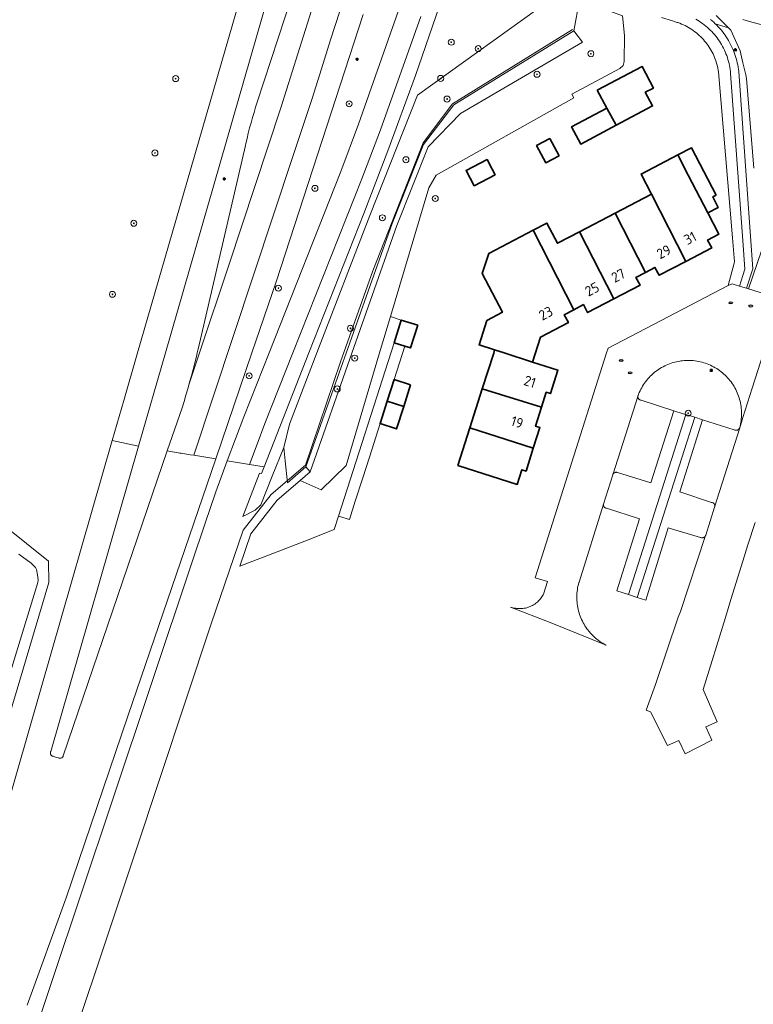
# Model space of a CAD drawing. Header units: metres. Extents: x 152610 to 160096, y 456114 to 462495.
# Tile 227 of 256: x 156903 to 157001, y 459913 to 460045. Entities that reach past the tile are written whole.
import ezdxf
from ezdxf.enums import TextEntityAlignment as Align

# ---------------------------------------------------------------- set-up
doc = ezdxf.new("R2010")
doc.units = ezdxf.units.M
doc.header["$LTSCALE"] = 0.5
doc.layers.get('0').update_dxf_attribs({"linetype": 'CONTINUOUS'})
for name, color, linetype, lineweight in [('B-PV-GR-BEPLANTING_CULTUUR_BOSPLANTSOEN-GV', 251, 'CONTINUOUS', 18), ('B-PV-GR-BEPLANTING_CULTUUR_HEESTERS-GV', 251, 'CONTINUOUS', 18), ('B-PV-GR-BOOM-S', 251, 'CONTINUOUS', 25), ('B-PV-GR-BOS_LOOF-GV', 251, 'CONTINUOUS', 13), ('B-PV-GR-HAAG-GV', 251, 'CONTINUOUS', 13), ('B-PV-GW-TALUD_KRUIN-G', 251, 'CONTINUOUS', 18), ('B-PV-IE-MEUBILAIR-S', 251, 'CONTINUOUS', 25), ('B-PV-KW-KUNSTWERK_GELUIDSWERING_SCHERM-G', 251, 'CONTINUOUS', 18), ('B-PV-OG-BEBOUWING-GV', 6, 'CONTINUOUS', 35), ('B-PV-OG-BEBOUWING-T18', 1, 'CONTINUOUS', 18), ('B-PV-OG-TERREIN_BEGROEID-GV', 251, 'CONTINUOUS', 18), ('B-PV-OG-TERREIN_OEVER-GV', 251, 'CONTINUOUS', 18), ('B-PV-OG-WATER_SLOOT-GV', 251, 'CONTINUOUS', 18), ('B-PV-OG-WEG-GV', 251, 'CONTINUOUS', 18), ('B-PV-VH-GESLOTENVERHARDING_ASFALT-GV', 251, 'CONTINUOUS', 18), ('B-PV-VH-ONVERHARD_ZAND-GV', 251, 'CONTINUOUS', 18), ('B-PV-VH-OPENVERHARDING_BETONSTRAATSTEEN-GV', 251, 'CONTINUOUS', 18), ('B-PV-VH-OPENVERHARDING_TEGEL-GV', 251, 'CONTINUOUS', 18)]:
    doc.layers.add(name, color=color, linetype=linetype, lineweight=lineweight)
doc.styles.add('NLCS-ISO', font='NLCS-ISO.ttf')
doc.styles.add('NLCS-ISO-M750-T18', font='NLCS-ISO.ttf', dxfattribs={"height": 1.35})

# ---------------------------------------------------------------- blocks, each defined once
blk = doc.blocks.new('SIE-MEUBILAIR_PAAL_LICHTMAST-SO')
for points in [[(-0.62, 0), (-1, 0)], [(-0.71, 0.71), (-0.44, 0.44)], [(0, 1), (0, 0.62)], [(0.44, 0.44), (0.71, 0.71)], [(1, 0), (0.62, 0)], [(-0.71, -0.71), (-0.44, -0.44)], [(0, -0.62), (0, -1)], [(0.44, -0.44), (0.71, -0.71)]]:
    blk.add_lwpolyline(points)
blk.add_circle((0, 0), 0.5)
blk = doc.blocks.new('SIE-MEUBILAIR_PUT_RIOOLPUT-SO')
blk.add_ellipse((0, 0), major_axis=(1.25, 0), ratio=0.54)
blk = doc.blocks.new('SGR-BOOM_GBKN-SO')
at = {"linetype": 'ByBlock', "lineweight": 18}
h = blk.add_hatch(color=0, dxfattribs=at)
h.dxf.hatch_style = 1
edge = h.paths.add_edge_path()
edge.add_arc((0, 0), 0.25, 0, 360)
at = {"color": 0, "linetype": 'ByBlock', "lineweight": 18}
for radius in [2, 0.25]:
    blk.add_circle((0, 0), radius, dxfattribs=at)
at = {"color": 0, "linetype": 'ByBlock', "lineweight": 18, "style": 'NLCS-ISO'}
blk.add_attdef('SOORT', (2.5, 0), '', height=1.5, dxfattribs=at)

msp = doc.modelspace()

# ---------------------------------------------------------------- linework, layer by layer
at = {"layer": 'B-PV-GR-BEPLANTING_CULTUUR_BOSPLANTSOEN-GV', "flags": 128}
for points in [[(156978.154, 460047.163), (156974.64, 460047.51), (156956.5, 460034.45), (156950.14, 460018.36), (156943.067, 460000), (156939.4, 459990.48), (156938.63, 459987.35), (156938.823, 459985.583), (156939.141, 459982.669), (156941.6, 459984.79), (156946.549, 459998.752), (156946.99, 459999.999), (156953.11, 460017.3), (156957.32, 460027.84), (156961.36, 460033.17), (156977.43, 460043.05)], [(156978.28, 460047.15), (156978.154, 460047.163), (156977.43, 460043.05), (156978.59, 460041.55), (156962.25, 460031.99), (156957.95, 460027.55), (156953.75, 460017.03), (156947.749, 459999.999), (156942.15, 459984.1), (156940.84, 459982.97), (156943.63, 459981.71), (156946.97, 459984.98), (156951.456, 460000), (156952.907, 460004.86), (156958.05, 460022.08), (156959.03, 460023.77), (156977.422, 460034.094), (156977.154, 460034.597), (156983.575, 460038.021), (156983.986, 460038.412), (156984.154, 460038.954), (156984.181, 460042.441), (156983.937, 460045.056)], [(156978.59, 460041.55), (156977.43, 460043.05), (156961.36, 460033.17), (156957.32, 460027.84), (156953.11, 460017.3), (156946.99, 459999.999), (156946.549, 459998.752), (156941.6, 459984.79), (156942.15, 459984.1), (156947.749, 459999.999), (156953.75, 460017.03), (156957.95, 460027.55), (156962.25, 460031.99)]]:
    msp.add_lwpolyline(points, close=True, dxfattribs=at)
msp.add_lwpolyline([(157000, 460044.564), (157000.89, 460044.32), (157003.868, 460043.502), (157008.444, 460042.671), (157012.403, 460041.993), (157017.171, 460040.862), (157017.22, 460040.85), (157033.87, 460035.885), (157080.429, 460021.168), (157085.306, 460019.627), (157091.857, 460017.556), (157097.008, 460015.928)], dxfattribs=at)
at = {"layer": 'B-PV-GR-BEPLANTING_CULTUUR_HEESTERS-GV', "flags": 128}
for points in [[(156992.396, 459991.767), (156992.018, 459991.882), (156990.77, 459992.26), (156987.69, 459982.64), (156983.227, 459984.034), (156983.166, 459984.049), (156983.103, 459984.056), (156983.04, 459984.055), (156982.978, 459984.046), (156982.917, 459984.029), (156982.859, 459984.004), (156982.804, 459983.973), (156982.754, 459983.935), (156982.709, 459983.891), (156982.67, 459983.841), (156982.638, 459983.787), (156982.615, 459983.737), (156981.372, 459979.818), (156981.364, 459979.757), (156981.363, 459979.696), (156981.371, 459979.635), (156981.386, 459979.576), (156981.409, 459979.52), (156981.439, 459979.466), (156981.476, 459979.418), (156981.519, 459979.374), (156981.567, 459979.336), (156981.62, 459979.305), (156981.676, 459979.281), (156981.735, 459979.265), (156981.79, 459979.257), (156986.17, 459977.85), (156983.18, 459968.24), (156984.699, 459967.734)], [(156996.223, 459979.397), (156996.238, 459979.459), (156996.245, 459979.521), (156996.244, 459979.585), (156996.236, 459979.648), (156996.219, 459979.709), (156996.195, 459979.767), (156996.163, 459979.822), (156996.125, 459979.873), (156996.081, 459979.918), (156996.032, 459979.958), (156995.977, 459979.991), (156995.92, 459980.017), (156995.859, 459980.035), (156995.813, 459980.044), (156991.58, 459981.44), (156994.63, 459991.09), (156993.593, 459991.404), (156985.885, 459967.338), (156987.023, 459966.959), (156990.04, 459976.659), (156994.341, 459975.359), (156994.399, 459975.334), (156994.459, 459975.316), (156994.521, 459975.306), (156994.584, 459975.304), (156994.647, 459975.309), (156994.708, 459975.323), (156994.767, 459975.345), (156994.823, 459975.373), (156994.875, 459975.409), (156994.922, 459975.451), (156994.963, 459975.498), (156994.998, 459975.551), (156995.026, 459975.607), (156995.042, 459975.65)]]:
    msp.add_lwpolyline(points, close=True, dxfattribs=at)
at = {"layer": 'B-PV-GR-BOS_LOOF-GV', "flags": 128}
msp.add_lwpolyline([(156954.35, 460004.4), (156952.907, 460004.86), (156951.456, 460000), (156946.97, 459984.98), (156943.63, 459981.71), (156940.84, 459982.97), (156937.77, 459980.34), (156934.233, 459975.855), (156932.77, 459971.498), (156937.76, 459973.44), (156941.451, 459974.875), (156945.4, 459976.41), (156945.974, 459978.198), (156953.4, 460001.38)], close=True, dxfattribs=at)
at = {"layer": 'B-PV-GR-HAAG-GV', "flags": 128}
msp.add_lwpolyline([(157001.461, 460024.688), (157000.477, 460036.664), (157000.382, 460037.183), (157000, 460038.792), (156999.625, 460040.371), (156998.402, 460043.147), (156998.075, 460043.474), (156996.316, 460044.006), (156996.508, 460043.816), (156996.708, 460043.605), (156996.903, 460043.389), (156997.092, 460043.168), (156997.275, 460042.942), (156997.451, 460042.71), (156997.621, 460042.475), (156997.784, 460042.234), (156997.941, 460041.989), (156998.091, 460041.74), (156998.234, 460041.486), (156998.37, 460041.229), (156998.499, 460040.969), (156998.62, 460040.705), (156998.735, 460040.437), (156998.842, 460040.167), (156998.941, 460039.893), (156999.033, 460039.617), (156999.117, 460039.339), (156999.194, 460039.058), (156999.263, 460038.776), (156999.324, 460038.492), (156999.377, 460038.206), (156999.423, 460037.918), (156999.46, 460037.63), (157000, 460030.064), (157000.991, 460016.186), (157001.343, 460011.249), (157000.5, 460008.66), (157000.748, 460008.573), (157002.52, 460013.78)], dxfattribs=at)
msp.add_lwpolyline([(156993.593, 459991.404), (156992.396, 459991.767), (156984.699, 459967.734), (156985.885, 459967.338)], close=True, dxfattribs=at)
at = {"layer": 'B-PV-GW-TALUD_KRUIN-G', "flags": 128}
for points in [[(156941.6, 459984.79), (156946.549, 459998.752), (156946.99, 459999.999), (156953.11, 460017.3), (156957.32, 460027.84), (156961.36, 460033.17), (156977.43, 460043.05)], [(156977.43, 460043.05), (156978.59, 460041.55), (156962.25, 460031.99), (156957.95, 460027.55), (156953.75, 460017.03), (156947.749, 459999.999), (156942.15, 459984.1)]]:
    msp.add_lwpolyline(points, dxfattribs=at)
at = {"layer": 'B-PV-KW-KUNSTWERK_GELUIDSWERING_SCHERM-G', "flags": 128}
msp.add_lwpolyline([(156898.451, 459845.387), (156897.726, 459851.322), (156903.047, 459880.701), (156906.958, 459897.859), (156918.722, 459933.074), (156928.923, 459963.791), (156933.22, 459976.334), (156936.978, 459981.093), (156941.534, 459984.99), (156946.21, 459998.817), (156950.532, 460010.983), (156957.281, 460028.079), (156961.192, 460033.296), (156977.246, 460043.217)], dxfattribs=at)
at = {"layer": 'B-PV-OG-BEBOUWING-GV', "flags": 128}
for points in [[(156980.516, 460035.139), (156981.832, 460032.729), (156983.061, 460030.427), (156987.938, 460033.028), (156986.968, 460034.846), (156988.039, 460035.402), (156986.547, 460038.273)], [(156983.061, 460030.427), (156981.832, 460032.729), (156977.113, 460030.212), (156978.341, 460027.911)], [(156975.43, 460026.357), (156974.202, 460028.659), (156972.437, 460027.717), (156973.665, 460025.415)], [(156996.432, 460021.081), (156993.144, 460027.407), (156991.323, 460026.461), (156992.71, 460023.77), (156995.333, 460018.729), (156996.717, 460019.448), (156995.989, 460020.85)], [(156966.494, 460024.552), (156965.82, 460025.85), (156963.02, 460024.39), (156964.08, 460022.35), (156966.88, 460023.81)], [(156992.71, 460023.77), (156991.323, 460026.461), (156986.4, 460023.902), (156987.78, 460021.205), (156992.373, 460012.23), (156995.85, 460014.04), (156995.29, 460015.1), (156996.81, 460015.89), (156995.333, 460018.729)], [(156992.373, 460012.23), (156987.78, 460021.205), (156982.949, 460018.691), (156986.985, 460010.775), (156988.26, 460011.44), (156988.82, 460010.38)], [(156986.985, 460010.775), (156982.949, 460018.691), (156978.177, 460016.208), (156982.771, 460007.231), (156986.26, 460009.05), (156985.71, 460010.11)], [(156971.991, 460016.413), (156977.41, 460005.79), (156978.69, 460006.46), (156979.24, 460005.39), (156982.771, 460007.231), (156978.177, 460016.208), (156975.216, 460014.668), (156973.815, 460017.362)], [(156971.991, 460016.413), (156966.035, 460013.318), (156965.18, 460010.619), (156967.864, 460005.437), (156965.775, 460004.329), (156964.738, 460001.077), (156966.83, 460000.41), (156968.118, 460000), (156971.902, 459998.795), (156972.96, 460002.12), (156976.68, 460004.06), (156976.13, 460005.12), (156977.41, 460005.79)], [(156956.54, 460003.7), (156954.35, 460004.4), (156953.4, 460001.38), (156954.839, 460000.924), (156955.58, 460000.69)], [(156968.118, 460000), (156966.83, 460000.41), (156966.699, 459999.999), (156965.176, 459995.221), (156973.087, 459992.744), (156973.72, 459994.75), (156974.29, 459994.57), (156975.28, 459997.72), (156971.902, 459998.795)], [(156955.6, 459995.76), (156953.41, 459996.46), (156952.477, 459993.546), (156954.67, 459992.841)], [(156973.087, 459992.744), (156965.176, 459995.221), (156963.51, 459989.997), (156971.995, 459987.268), (156972.87, 459990.04), (156972.29, 459990.22)], [(156954.67, 459992.841), (156952.477, 459993.546), (156951.52, 459990.56), (156953.72, 459989.86)], [(156971.995, 459987.268), (156963.51, 459989.997), (156961.909, 459984.975), (156969.841, 459982.428), (156970.46, 459984.39), (156971.03, 459984.21)]]:
    msp.add_lwpolyline(points, close=True, dxfattribs=at)
at = {"layer": 'B-PV-OG-TERREIN_BEGROEID-GV', "flags": 128}
for points in [[(156903.53, 459903.77), (156915.692, 459940.112), (156926.342, 459971.952), (156928.125, 459977.282), (156929.572, 459981.45), (156931.075, 459985.599), (156932.181, 459988.551), (156933.315, 459991.492), (156936.683, 460000), (156946.26, 460024.24), (156948.65, 460030.58), (156957.637, 460056.208)], [(156961.704, 460052.888), (156956.24, 460037.08), (156952.56, 460027.01), (156949.33, 460018.64), (156942.008, 460000), (156936.033, 459984.788), (156935.68, 459983.89), (156935.39, 459983.95), (156933.16, 459978.146), (156934.831, 459979.019), (156935.559, 459979.689), (156937.095, 459983.52), (156938.63, 459987.35), (156939.4, 459990.48), (156943.067, 460000), (156950.14, 460018.36), (156956.5, 460034.45), (156974.64, 460047.51)], [(156901.285, 459938.001), (156906.23, 459955.274), (156915.718, 459988.3), (156917.251, 459993.637), (156919.092, 460000), (156923.729, 460016.028), (156932.822, 460047.456)], [(156949.247, 460045.244), (156937.631, 460009.489), (156934.389, 460000), (156929.555, 459985.85), (156917.808, 459951.464), (156909.538, 459927.181), (156904.329, 459912.859)], [(156995.665, 460044.586), (156995.887, 460044.399), (156996.104, 460044.205), (156996.316, 460044.006), (156998.075, 460043.474), (156996.456, 460045.093)], [(156901.315, 459976.888), (156907.189, 459972.186), (156907.259, 459969.341), (156899.932, 459944.878)]]:
    msp.add_lwpolyline(points, dxfattribs=at)
msp.add_lwpolyline([(156986.004, 459994.324), (156985.989, 459994.263), (156985.981, 459994.2), (156985.982, 459994.137), (156985.99, 459994.075), (156986.007, 459994.014), (156986.03, 459993.955), (156986.062, 459993.9), (156986.099, 459993.85), (156986.143, 459993.805), (156986.192, 459993.765), (156986.246, 459993.732), (156986.304, 459993.707), (156986.364, 459993.688), (156986.395, 459993.682), (156990.77, 459992.26), (156992.018, 459991.882), (156992.396, 459991.767), (156993.593, 459991.404), (156994.63, 459991.09), (156998.865, 459989.735), (156998.922, 459989.707), (156998.981, 459989.687), (156999.043, 459989.675), (156999.106, 459989.67), (156999.168, 459989.674), (156999.23, 459989.685), (156999.29, 459989.705), (156999.347, 459989.731), (156999.4, 459989.765), (156999.449, 459989.805), (156999.492, 459989.851), (156999.529, 459989.902), (156999.559, 459989.957), (156999.58, 459990.01), (156999.639, 459990.242), (156999.69, 459990.475), (156999.733, 459990.71), (156999.768, 459990.946), (156999.795, 459991.183), (156999.815, 459991.421), (156999.826, 459991.66), (156999.83, 459991.898), (156999.825, 459992.137), (156999.813, 459992.376), (156999.792, 459992.614), (156999.764, 459992.851), (156999.727, 459993.087), (156999.683, 459993.321), (156999.631, 459993.554), (156999.571, 459993.786), (156999.503, 459994.015), (156999.428, 459994.241), (156999.345, 459994.465), (156999.255, 459994.686), (156999.157, 459994.904), (156999.052, 459995.119), (156998.94, 459995.33), (156998.821, 459995.537), (156998.695, 459995.74), (156998.563, 459995.938), (156998.424, 459996.132), (156998.278, 459996.322), (156998.126, 459996.506), (156997.968, 459996.685), (156997.804, 459996.859), (156997.635, 459997.027), (156997.46, 459997.189), (156997.279, 459997.346), (156997.094, 459997.496), (156996.903, 459997.64), (156996.708, 459997.777), (156996.508, 459997.908), (156996.304, 459998.032), (156996.096, 459998.15), (156995.884, 459998.26), (156995.669, 459998.363), (156995.45, 459998.459), (156995.228, 459998.547), (156995.004, 459998.628), (156994.776, 459998.701), (156994.547, 459998.767), (156994.315, 459998.825), (156994.082, 459998.875), (156993.847, 459998.917), (156993.61, 459998.952), (156993.373, 459998.978), (156993.135, 459998.997), (156992.896, 459999.007), (156992.658, 459999.01), (156992.419, 459999.004), (156992.181, 459998.991), (156991.943, 459998.97), (156991.706, 459998.94), (156991.597, 459998.924), (156991.362, 459998.883), (156991.128, 459998.834), (156990.896, 459998.778), (156990.666, 459998.713), (156990.438, 459998.641), (156990.213, 459998.562), (156989.991, 459998.475), (156989.771, 459998.38), (156989.555, 459998.278), (156989.343, 459998.169), (156989.134, 459998.053), (156988.929, 459997.93), (156988.729, 459997.801), (156988.533, 459997.664), (156988.341, 459997.521), (156988.155, 459997.372), (156987.974, 459997.217), (156987.798, 459997.056), (156987.627, 459996.888), (156987.462, 459996.716), (156987.303, 459996.537), (156987.15, 459996.354), (156987.003, 459996.166), (156986.863, 459995.972), (156986.729, 459995.774), (156986.602, 459995.572), (156986.482, 459995.366), (156986.369, 459995.156), (156986.263, 459994.942), (156986.164, 459994.724), (156986.072, 459994.504)], close=True, dxfattribs=at)
at = {"layer": 'B-PV-OG-TERREIN_OEVER-GV', "flags": 128}
for points in [[(156899.932, 459944.878), (156907.259, 459969.341), (156907.189, 459972.186), (156901.315, 459976.888)], [(156903.225, 459973.118), (156904.888, 459971.918), (156905.442, 459971.342), (156905.587, 459971.077), (156905.743, 459970.344), (156905.795, 459969.702), (156905.781, 459969.315), (156903.391, 459961.616), (156895.213, 459934.914)]]:
    msp.add_lwpolyline(points, dxfattribs=at)
at = {"layer": 'B-PV-OG-WATER_SLOOT-GV', "flags": 128}
msp.add_lwpolyline([(156895.213, 459934.914), (156903.391, 459961.616), (156905.781, 459969.315), (156905.795, 459969.702), (156905.743, 459970.344), (156905.587, 459971.077), (156905.442, 459971.342), (156904.888, 459971.918), (156903.225, 459973.118)], dxfattribs=at)
at = {"layer": 'B-PV-OG-WEG-GV', "flags": 128}
msp.add_lwpolyline([(156936.584, 460047.871), (156922.815, 460000), (156919.234, 459987.551), (156907.495, 459946.739), (156907.471, 459946.685), (156907.455, 459946.628), (156907.447, 459946.57), (156907.447, 459946.511), (156907.455, 459946.453), (156907.47, 459946.396), (156907.493, 459946.342), (156907.524, 459946.292), (156907.56, 459946.246), (156907.603, 459946.205), (156907.651, 459946.171), (156907.703, 459946.143), (156907.758, 459946.123), (156907.801, 459946.113), (156908.149, 459946.011), (156908.497, 459945.909), (156908.553, 459945.883), (156908.612, 459945.866), (156908.673, 459945.855), (156908.735, 459945.853), (156908.796, 459945.859), (156908.856, 459945.872), (156908.914, 459945.894), (156908.969, 459945.922), (156909.019, 459945.958), (156909.065, 459945.999), (156909.105, 459946.047), (156909.138, 459946.099), (156909.164, 459946.154), (156909.17, 459946.17), (156923.076, 459986.907), (156925.047, 459992.68), (156925.312, 459993.529), (156925.57, 459994.38), (156925.82, 459995.233), (156926, 459995.864), (156926.063, 459996.088), (156926.297, 459996.946), (156926.525, 459997.806), (156926.744, 459998.667), (156926.955, 459999.531), (156927.066, 460000), (156927.159, 460000.396), (156927.186, 460000.514), (156933.514, 460027.722), (156933.571, 460027.974), (156933.733, 460028.674), (156933.904, 460029.372), (156934.082, 460030.068), (156934.268, 460030.762), (156934.462, 460031.454), (156934.663, 460032.143), (156934.872, 460032.831), (156935.089, 460033.516), (156939.743, 460047.831)], dxfattribs=at)
at = {"layer": 'B-PV-VH-GESLOTENVERHARDING_ASFALT-GV', "flags": 128}
msp.add_lwpolyline([(156945.528, 460082.928), (156941.889, 460083.692), (156941.836, 460083.327), (156941.749, 460082.776), (156941.654, 460082.228), (156941.551, 460081.68), (156941.44, 460081.134), (156941.322, 460080.59), (156940.927, 460079.046), (156938.967, 460071.259), (156933.918, 460051.448), (156932.822, 460047.456), (156923.729, 460016.028), (156919.092, 460000), (156917.251, 459993.637), (156915.718, 459988.3), (156919.234, 459987.551), (156922.815, 460000), (156936.584, 460047.871), (156937.212, 460050.2), (156937.833, 460052.531), (156938.132, 460053.666), (156944.389, 460078.505)], close=True, dxfattribs=at)
for points in [[(156957.637, 460056.208), (156948.65, 460030.58), (156946.26, 460024.24), (156936.683, 460000), (156933.315, 459991.492), (156932.181, 459988.551), (156931.075, 459985.599), (156934.071, 459985.109), (156935.091, 459987.836), (156936.126, 459990.558), (156939.859, 460000), (156949.07, 460023.26), (156951.57, 460029.84), (156956.96, 460044.98)], [(156943.573, 460049.641), (156938.269, 460032.765), (156931.321, 460011.868), (156927.375, 460000), (156926, 459995.864), (156925.82, 459995.233), (156925.57, 459994.38), (156925.312, 459993.529), (156925.047, 459992.68), (156923.076, 459986.907), (156924.749, 459986.633), (156924.849, 459986.617), (156924.908, 459986.607), (156926.131, 459986.407), (156926.61, 459986.329), (156939.888, 460026.395), (156942.453, 460034.023), (156943.668, 460037.972), (156944.883, 460041.853), (156946.132, 460045.701)], [(156939.743, 460047.831), (156935.089, 460033.516), (156934.872, 460032.831), (156934.663, 460032.143), (156934.462, 460031.454), (156934.268, 460030.762), (156934.082, 460030.068), (156933.904, 460029.372), (156933.733, 460028.674), (156933.571, 460027.974), (156933.514, 460027.722), (156927.186, 460000.514), (156927.159, 460000.396), (156927.066, 460000), (156926.955, 459999.531), (156926.744, 459998.667), (156926.525, 459997.806), (156926.297, 459996.946), (156926.063, 459996.088), (156926, 459995.864), (156927.375, 460000), (156931.321, 460011.868), (156938.269, 460032.765), (156943.573, 460049.641)], [(156946.132, 460045.701), (156944.883, 460041.853), (156943.668, 460037.972), (156942.453, 460034.023), (156939.888, 460026.395), (156926.61, 459986.329), (156929.555, 459985.85), (156934.389, 460000), (156937.631, 460009.489), (156949.247, 460045.244)], [(156989.125, 460044.826), (156990.606, 460044.372), (156991.23, 460044.18), (156991.334, 460044.144), (156991.575, 460044.055), (156991.813, 460043.958), (156992.049, 460043.854), (156992.28, 460043.742), (156992.509, 460043.624), (156992.733, 460043.498), (156992.954, 460043.365), (156993.17, 460043.226), (156993.382, 460043.08), (156993.589, 460042.928), (156993.791, 460042.769), (156993.988, 460042.604), (156994.18, 460042.433), (156994.367, 460042.256), (156994.548, 460042.073), (156994.723, 460041.885), (156994.892, 460041.691), (156995.056, 460041.492), (156995.212, 460041.288), (156995.363, 460041.08), (156995.507, 460040.867), (156995.644, 460040.649), (156995.775, 460040.427), (156995.898, 460040.202), (156996.014, 460039.972), (156996.124, 460039.739), (156996.225, 460039.503), (156996.32, 460039.264), (156996.407, 460039.022), (156996.608, 460038.296), (156996.756, 460037.558), (156998.62, 460015.38), (156998.888, 460012.169), (156998.839, 460011.988), (156998.031, 460009.001), (156998.57, 460009.26), (156999.544, 460008.953), (157000, 460010.354), (157000.278, 460011.208), (157000, 460015.016), (156998.371, 460037.35), (156998.344, 460037.621), (156998.309, 460037.89), (156998.266, 460038.159), (156998.215, 460038.426), (156998.156, 460038.692), (156998.089, 460038.956), (156998.015, 460039.217), (156997.933, 460039.477), (156997.843, 460039.734), (156997.746, 460039.988), (156997.642, 460040.239), (156997.53, 460040.487), (156997.411, 460040.731), (156997.285, 460040.972), (156997.152, 460041.21), (156997.011, 460041.443), (156996.864, 460041.672), (156996.711, 460041.896), (156996.551, 460042.116), (156996.384, 460042.331), (156996.211, 460042.541), (156996.032, 460042.746), (156995.848, 460042.946), (156995.657, 460043.14), (156995.461, 460043.328), (156995.259, 460043.511), (156995.052, 460043.687), (156994.84, 460043.858), (156994.623, 460044.021), (156994.401, 460044.179), (156994.175, 460044.33), (156993.944, 460044.474), (156993.709, 460044.612)]]:
    msp.add_lwpolyline(points, dxfattribs=at)
at = {"layer": 'B-PV-VH-ONVERHARD_ZAND-GV', "flags": 128}
msp.add_lwpolyline([(157001.461, 460024.688), (157000.477, 460036.664), (157000.382, 460037.183), (157000, 460038.792), (156999.625, 460040.371), (156998.402, 460043.147), (156998.075, 460043.474), (156996.316, 460044.006), (156996.508, 460043.816), (156996.708, 460043.605), (156996.903, 460043.389), (156997.092, 460043.168), (156997.275, 460042.942), (156997.451, 460042.71), (156997.621, 460042.475), (156997.784, 460042.234), (156997.941, 460041.989), (156998.091, 460041.74), (156998.234, 460041.486), (156998.37, 460041.229), (156998.499, 460040.969), (156998.62, 460040.705), (156998.735, 460040.437), (156998.842, 460040.167), (156998.941, 460039.893), (156999.033, 460039.617), (156999.117, 460039.339), (156999.194, 460039.058), (156999.263, 460038.776), (156999.324, 460038.492), (156999.377, 460038.206), (156999.423, 460037.918), (156999.46, 460037.63), (157000, 460030.064), (157000.991, 460016.186), (157001.343, 460011.249), (157000.5, 460008.66), (157000.748, 460008.573), (157002.52, 460013.78)], dxfattribs=at)
msp.add_lwpolyline([(156993.593, 459991.404), (156992.396, 459991.767), (156984.699, 459967.734), (156985.885, 459967.338)], close=True, dxfattribs=at)
at = {"layer": 'B-PV-VH-OPENVERHARDING_BETONSTRAATSTEEN-GV', "flags": 128}
for points in [[(157027.969, 460000), (157000.748, 460008.573), (157000.5, 460008.66), (157000, 460008.809), (156999.544, 460008.953), (156998.57, 460009.26), (156998.031, 460009.001), (156981.98, 460000.63), (156981.78, 460000), (156972.23, 459969.96), (156973.88, 459969.45), (156973.359, 459967.771), (156973.318, 459967.694), (156973.233, 459967.548), (156973.14, 459967.406), (156973.042, 459967.268), (156972.937, 459967.135), (156972.825, 459967.007), (156972.708, 459966.885), (156972.585, 459966.768), (156972.457, 459966.657), (156972.324, 459966.552), (156972.186, 459966.454), (156972.043, 459966.363), (156971.896, 459966.278), (156971.746, 459966.2), (156971.592, 459966.129), (156971.434, 459966.066), (156971.274, 459966.01), (156971.112, 459965.962), (156970.947, 459965.922), (156970.781, 459965.889), (156970.613, 459965.865), (156970.445, 459965.848), (156970.275, 459965.839), (156970.106, 459965.838), (156969.937, 459965.845), (156969.768, 459965.861), (156969.6, 459965.884), (156969.433, 459965.915), (156969.268, 459965.953), (156969.105, 459966), (156968.962, 459966.048), (156974.24, 459963.999), (156981.745, 459960.938), (156981.687, 459960.968), (156981.476, 459961.082), (156981.269, 459961.203), (156981.066, 459961.331), (156980.867, 459961.466), (156980.673, 459961.607), (156980.484, 459961.755), (156980.3, 459961.909), (156980.121, 459962.069), (156979.948, 459962.234), (156979.78, 459962.406), (156979.618, 459962.583), (156979.462, 459962.765), (156979.366, 459962.885), (156979.312, 459962.953), (156979.169, 459963.145), (156979.032, 459963.342), (156978.902, 459963.543), (156978.778, 459963.749), (156978.661, 459963.958), (156978.552, 459964.172), (156978.449, 459964.389), (156978.354, 459964.609), (156978.266, 459964.832), (156978.186, 459965.058), (156978.113, 459965.287), (156978.049, 459965.518), (156977.991, 459965.751), (156977.942, 459965.986), (156977.9, 459966.222), (156977.867, 459966.459), (156977.841, 459966.698), (156977.823, 459966.937), (156977.813, 459967.177), (156977.811, 459967.417), (156977.817, 459967.657), (156977.832, 459967.896), (156977.854, 459968.135), (156977.884, 459968.373), (156977.922, 459968.61), (156977.968, 459968.845), (156978.021, 459969.079), (156978.083, 459969.311), (156978.09, 459969.332), (156978.115, 459969.39), (156981.372, 459979.818), (156982.615, 459983.737), (156986.004, 459994.324), (156986.072, 459994.504), (156986.164, 459994.724), (156986.263, 459994.942), (156986.369, 459995.156), (156986.482, 459995.366), (156986.602, 459995.572), (156986.729, 459995.774), (156986.863, 459995.972), (156987.003, 459996.166), (156987.15, 459996.354), (156987.303, 459996.537), (156987.462, 459996.716), (156987.627, 459996.888), (156987.798, 459997.056), (156987.974, 459997.217), (156988.155, 459997.372), (156988.341, 459997.521), (156988.533, 459997.664), (156988.729, 459997.801), (156988.929, 459997.93), (156989.134, 459998.053), (156989.343, 459998.169), (156989.555, 459998.278), (156989.771, 459998.38), (156989.991, 459998.475), (156990.213, 459998.562), (156990.438, 459998.641), (156990.666, 459998.713), (156990.896, 459998.778), (156991.128, 459998.834), (156991.362, 459998.883), (156991.597, 459998.924), (156991.706, 459998.94), (156991.943, 459998.97), (156992.181, 459998.991), (156992.419, 459999.004), (156992.658, 459999.01), (156992.896, 459999.007), (156993.135, 459998.997), (156993.373, 459998.978), (156993.61, 459998.952), (156993.847, 459998.917), (156994.082, 459998.875), (156994.315, 459998.825), (156994.547, 459998.767), (156994.776, 459998.701), (156995.004, 459998.628), (156995.228, 459998.547), (156995.45, 459998.459), (156995.669, 459998.363), (156995.884, 459998.26), (156996.096, 459998.15), (156996.304, 459998.032), (156996.508, 459997.908), (156996.708, 459997.777), (156996.903, 459997.64), (156997.094, 459997.496), (156997.279, 459997.346), (156997.46, 459997.189), (156997.635, 459997.027), (156997.804, 459996.859), (156997.968, 459996.685), (156998.126, 459996.506), (156998.278, 459996.322), (156998.424, 459996.132), (156998.563, 459995.938), (156998.695, 459995.74), (156998.821, 459995.537), (156998.94, 459995.33), (156999.052, 459995.119), (156999.157, 459994.904), (156999.255, 459994.686), (156999.345, 459994.465), (156999.428, 459994.241), (156999.503, 459994.015), (156999.571, 459993.786), (156999.631, 459993.554), (156999.683, 459993.321), (156999.727, 459993.087), (156999.764, 459992.851), (156999.792, 459992.614), (156999.813, 459992.376), (156999.825, 459992.137), (156999.83, 459991.898), (156999.826, 459991.66), (156999.815, 459991.421), (156999.795, 459991.183), (156999.768, 459990.946), (156999.733, 459990.71), (156999.69, 459990.475), (156999.639, 459990.242), (156999.58, 459990.01), (157000.013, 459991.367), (157001.254, 459995.285), (157002.747, 460000)], [(157002.747, 460000), (157001.254, 459995.285), (157000.013, 459991.367), (156999.58, 459990.01), (156996.223, 459979.397), (156995.042, 459975.65), (156995.031, 459975.606), (156991.665, 459965.464), (156991.37, 459964.68), (156988.345, 459955.705), (156987.06, 459952.26), (156987.65, 459952.04), (156989.93, 459947.55), (156991.45, 459948.24), (156992.272, 459946.418), (156995.849, 459948.279), (156995.05, 459950.04), (156996.55, 459950.73), (156994.68, 459955.02), (156997.68, 459964.67), (156998.414, 459967.041), (157000, 459972.163), (157000.68, 459974.36), (157001.65, 459977.34)]]:
    msp.add_lwpolyline(points, dxfattribs=at)
for points in [[(156985.989, 459994.263), (156986.004, 459994.324), (156982.615, 459983.737), (156982.638, 459983.787), (156982.67, 459983.841), (156982.709, 459983.891), (156982.754, 459983.935), (156982.804, 459983.973), (156982.859, 459984.004), (156982.917, 459984.029), (156982.978, 459984.046), (156983.04, 459984.055), (156983.103, 459984.056), (156983.166, 459984.049), (156983.227, 459984.034), (156987.69, 459982.64), (156990.77, 459992.26), (156986.395, 459993.682), (156986.364, 459993.688), (156986.304, 459993.707), (156986.246, 459993.732), (156986.192, 459993.765), (156986.143, 459993.805), (156986.099, 459993.85), (156986.062, 459993.9), (156986.03, 459993.955), (156986.007, 459994.014), (156985.99, 459994.075), (156985.982, 459994.137), (156985.981, 459994.2)], [(156998.865, 459989.735), (156994.63, 459991.09), (156991.58, 459981.44), (156995.813, 459980.044), (156995.859, 459980.035), (156995.92, 459980.017), (156995.977, 459979.991), (156996.032, 459979.958), (156996.081, 459979.918), (156996.125, 459979.873), (156996.163, 459979.822), (156996.195, 459979.767), (156996.219, 459979.709), (156996.236, 459979.648), (156996.244, 459979.585), (156996.245, 459979.521), (156996.238, 459979.459), (156996.223, 459979.397), (156999.58, 459990.01), (156999.559, 459989.957), (156999.529, 459989.902), (156999.492, 459989.851), (156999.449, 459989.805), (156999.4, 459989.765), (156999.347, 459989.731), (156999.29, 459989.705), (156999.23, 459989.685), (156999.168, 459989.674), (156999.106, 459989.67), (156999.043, 459989.675), (156998.981, 459989.687), (156998.922, 459989.707)]]:
    msp.add_lwpolyline(points, close=True, dxfattribs=at)
at = {"layer": 'B-PV-VH-OPENVERHARDING_TEGEL-GV', "flags": 128}
for points in [[(156956.96, 460044.98), (156951.57, 460029.84), (156949.07, 460023.26), (156939.859, 460000), (156936.126, 459990.558), (156935.091, 459987.836), (156934.071, 459985.109), (156936.033, 459984.788), (156942.008, 460000), (156949.33, 460018.64), (156952.56, 460027.01), (156956.24, 460037.08), (156961.704, 460052.888)], [(156993.709, 460044.612), (156993.944, 460044.474), (156994.175, 460044.33), (156994.401, 460044.179), (156994.623, 460044.021), (156994.84, 460043.858), (156995.052, 460043.687), (156995.259, 460043.511), (156995.461, 460043.328), (156995.657, 460043.14), (156995.848, 460042.946), (156996.032, 460042.746), (156996.211, 460042.541), (156996.384, 460042.331), (156996.551, 460042.116), (156996.711, 460041.896), (156996.864, 460041.672), (156997.011, 460041.443), (156997.152, 460041.21), (156997.285, 460040.972), (156997.411, 460040.731), (156997.53, 460040.487), (156997.642, 460040.239), (156997.746, 460039.988), (156997.843, 460039.734), (156997.933, 460039.477), (156998.015, 460039.217), (156998.089, 460038.956), (156998.156, 460038.692), (156998.215, 460038.426), (156998.266, 460038.159), (156998.309, 460037.89), (156998.344, 460037.621), (156998.371, 460037.35), (157000, 460015.016), (157000.278, 460011.208), (157000, 460010.354), (156999.544, 460008.953), (157000, 460008.809), (157000.5, 460008.66), (157001.343, 460011.249), (157000.991, 460016.186), (157000, 460030.064), (156999.46, 460037.63), (156999.423, 460037.918), (156999.377, 460038.206), (156999.324, 460038.492), (156999.263, 460038.776), (156999.194, 460039.058), (156999.117, 460039.339), (156999.033, 460039.617), (156998.941, 460039.893), (156998.842, 460040.167), (156998.735, 460040.437), (156998.62, 460040.705), (156998.499, 460040.969), (156998.37, 460041.229), (156998.234, 460041.486), (156998.091, 460041.74), (156997.941, 460041.989), (156997.784, 460042.234), (156997.621, 460042.475), (156997.451, 460042.71), (156997.275, 460042.942), (156997.092, 460043.168), (156996.903, 460043.389), (156996.708, 460043.605), (156996.508, 460043.816), (156996.316, 460044.006), (156996.104, 460044.205), (156995.887, 460044.399), (156995.665, 460044.586)]]:
    msp.add_lwpolyline(points, dxfattribs=at)
msp.add_lwpolyline([(156954.839, 460000.924), (156953.4, 460001.38), (156945.974, 459978.198), (156947.42, 459977.74), (156948.2, 459980.18), (156949.207, 459983.333), (156950.09, 459986.1), (156951.52, 459990.56), (156952.477, 459993.546), (156953.41, 459996.46)], close=True, dxfattribs=at)

# ---------------------------------------------------------------- block references
at = {"layer": 'B-PV-GR-BOOM-S', "xscale": 0.2, "yscale": 0.2, "zscale": 0.2}
for p in [(156961.027, 460041.53), (156964.629, 460040.673), (156979.692, 460039.993), (156959.625, 460036.692), (156972.495, 460037.242), (156924.196, 460036.662), (156947.383, 460033.297), (156960.471, 460033.94), (156921.423, 460026.733), (156954.978, 460025.831), (156942.804, 460022.004), (156958.894, 460020.646), (156918.599, 460017.329), (156951.824, 460018.072), (156915.741, 460007.839), (156937.922, 460008.662), (156947.552, 460003.3), (156948.126, 459999.319), (156934.017, 459996.947), (156945.798, 459995.191), (156992.701, 459991.954)]:
    msp.add_blockref('SGR-BOOM_GBKN-SO', p, dxfattribs=at)
at = {"layer": 'B-PV-IE-MEUBILAIR-S', "xscale": 0.2, "yscale": 0.2, "zscale": 0.2}
for name, p in [('SIE-MEUBILAIR_PAAL_LICHTMAST-SO', (156998.998, 460040.517)), ('SIE-MEUBILAIR_PAAL_LICHTMAST-SO', (156948.447, 460039.26)), ('SIE-MEUBILAIR_PAAL_LICHTMAST-SO', (156930.685, 460023.266)), ('SIE-MEUBILAIR_PUT_RIOOLPUT-SO', (156998.39, 460006.7)), ('SIE-MEUBILAIR_PUT_RIOOLPUT-SO', (157001.05, 460006.28)), ('SIE-MEUBILAIR_PUT_RIOOLPUT-SO', (156983.74, 459999)), ('SIE-MEUBILAIR_PAAL_LICHTMAST-SO', (156995.786, 459997.687)), ('SIE-MEUBILAIR_PUT_RIOOLPUT-SO', (156984.93, 459997.36))]:
    msp.add_blockref(name, p, dxfattribs=at)

# ---------------------------------------------------------------- texts
at = {"layer": 'B-PV-OG-BEBOUWING-T18', "style": 'NLCS-ISO-M750-T18'}
for s, rotation, p in [('31', 27.5, (156992.957, 460015.353)), ('29', 27.5, (156989.442, 460013.522)), ('27', 27.6, (156983.36, 460010.357)), ('25', 27.6, (156979.85, 460008.527)), ('23', 27.6, (156973.664, 460005.307)), ('21', 342.5, (156971.546, 459996.174)), ('19', 342.5, (156969.835, 459990.748))]:
    msp.add_text(s, height=1.35, rotation=rotation, dxfattribs=at).set_placement(p, align=Align.MIDDLE)

doc.saveas('drawing.dxf')
